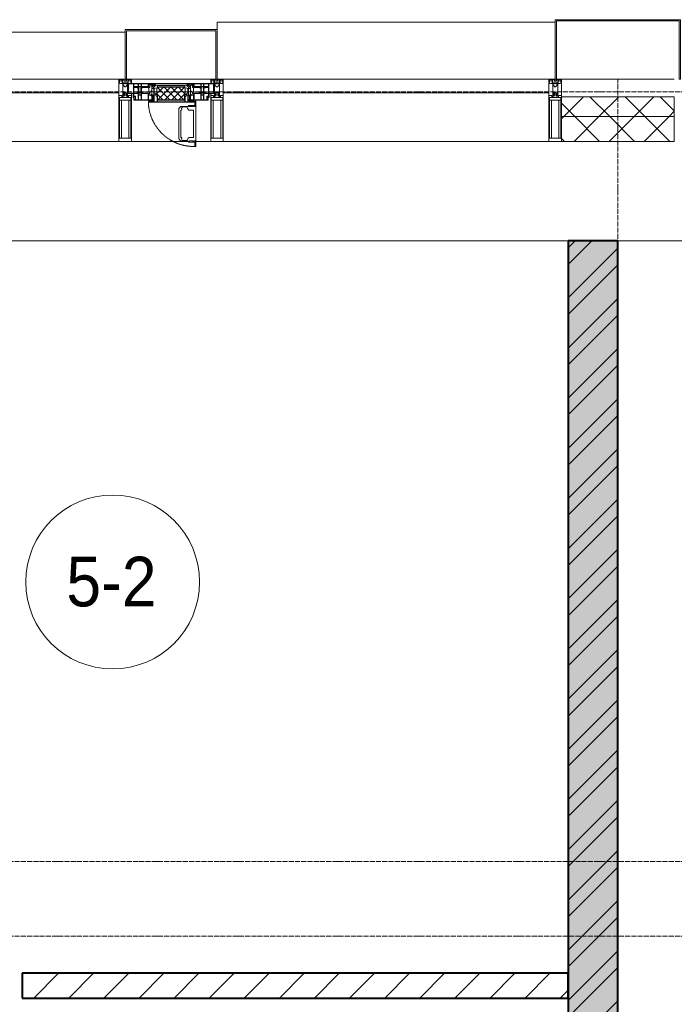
# Model space of a CAD drawing. Header units: millimetres. Extents: x 5617 to 106049, y 7718 to 209339.
# Tile 22 of 63: x 34909 to 37546, y 29425 to 33390. Entities that reach past the tile are written whole.
import ezdxf

# ---------------------------------------------------------------- set-up
doc = ezdxf.new("R2010")
doc.units = ezdxf.units.MM
for name, pattern in [('-D1-02х01', [3, 2, -1]), ('ADSK_Линия сетки', [25, 20, -2.5, 0, -2.5]), ('Линия сетки', [25, 20, -2.5, 0, -2.5])]:
    doc.linetypes.add(name, pattern=pattern)
for name, color, linetype, lineweight in [('Импосты витража', 7, 'Continuous', 18), ('Колонны', 7, 'Continuous', 18), ('Марки помещений', 7, 'Continuous', 20), ('Окна', 7, 'Continuous', 18), ('Оси', 7, 'Continuous', 9), ('Панели витража', 7, 'Continuous', 18), ('Перекрытия', 7, 'Continuous', 18), ('Стены разрез', 7, 'Continuous', 40), ('Стены штриховка', 7, 'Continuous', 40), ('Элементы узлов', 7, 'Continuous', 18)]:
    doc.layers.add(name, color=color, linetype=linetype, lineweight=lineweight)
doc.styles.add('Arial_3', font='arial.ttf', dxfattribs={"width": 0.9, "height": 200})
pattern_1 = [(45, (0, 0), (-70.71068, 70.71068), []), (135, (0, 0), (-70.71068, -70.71068), [])]

# ---------------------------------------------------------------- blocks, each defined once
blk = doc.blocks.new('135_SLK_K4_AR_rvt-1-МКСС_К4_L18_61_500_')
at = {"layer": 'Стены разрез', "lineweight": 9, "true_color": 0xaaaaaa}
h = blk.add_hatch(dxfattribs=at)
h.set_pattern_fill('FP_1', color=253, style=0, pattern_type=2)
h.set_pattern_definition([(50, (0, 0), (218.62117, -19.1268), [22.86, -251.46]), (355, (0, 0), (-42.29187, 229.2684), [18.288, -201.168]), (100.451, (18.22, -1.6), (176.33107, 210.13963), [19.428, -213.708]), (46.184, (0, 60.96), (325.29495, -50.45164), [34.29, -377.19]), (96.636, (27.1, 56.76), (284.883, 296.91266), [29.142, -320.562]), (351.184, (0, 60.96), (284.8858, 296.9107), [27.432, -301.752]), (21, (30.48, 45.72), (181.93753, -122.71832), [22.86, -251.46]), (326, (30.48, 45.72), (74.16223, 221.0262), [18.288, -201.168]), (71.451, (45.64, 35.5), (256.10035, 98.30526), [19.428, -213.708]), (37.5, (0, 0), (3.70639, 101.465895), [3.353, -195.377, 3.353, -200.863, -201.93]), (37.5, (0, 0), (3.70639, 101.465895), [-402.946, 3.353, -198.577]), (7.5, (0, 0), (80.18358, 120.21653), [3.353, -113.081, 3.353, -190.805, -76.962]), (7.5, (0, 0), (80.18358, 120.21653), [-310.591, 3.353, -73.609]), (327.5, (-67.97, 0), (162.708646, -6.87497), [3.353, -72.847, 3.353, -234.391, -315.468]), (327.5, (-67.97, 0), (162.708646, -6.87497), [-313.944, 3.353, -312.115]), (317.5, (-98.45, 0), (177.75468, 30.51183), [3.353, -95.707, 3.353, -154.534, -224.028]), (317.5, (-98.45, 0), (177.75468, 30.51183), [-256.946, 3.353, -220.675])])
h.paths.add_polyline_path([(111350, 25800), (111550, 25800), (111550, 32500), (111350, 32500), (111350, 26543.4)])
h = blk.add_hatch(dxfattribs=at)
h.set_pattern_fill('FP_2', color=253, style=0, pattern_type=2)
h.set_pattern_definition([(45, (0, 0), (-101.02788, 101.02788), []), (45, (67.35, 0), (-101.02788, 101.02788), [])])
h.paths.add_polyline_path([(111350, 25800), (111550, 25800), (111550, 32500), (111350, 32500), (111350, 26543.4)])
h = blk.add_hatch(dxfattribs=at)
h.set_pattern_fill('FP_3', color=253, style=0, pattern_type=2)
h.set_pattern_definition([(45, (0, 0), (-70.71068, 70.71068), [])])
h.paths.add_polyline_path([(103723.6, 29450), (106850, 29450), (106850, 29550), (103549.8, 29550), (103549.8, 29450)])
h.paths.add_polyline_path([(108250, 29450), (108250, 29550), (107750, 29550), (107750, 29450)])
h.paths.add_polyline_path([(109150, 29450), (111350, 29450), (111350, 29550), (109150, 29550)])
at = {"layer": 'Перекрытия', "color": 253, "true_color": 0xaaaaaa}
for p, q in [((111350, 32500), (107850, 32500)), ((116960, 32500), (111550, 32500))]:
    blk.add_line(p, q, dxfattribs=at)
at = {"layer": 'Стены разрез', "color": 253, "true_color": 0xaaaaaa}
for p, q in [((111550, 32500), (111350, 32500)), ((111350, 32500), (111350, 25800)), ((111550, 26370), (111550, 32500)), ((111350, 29550), (109150, 29550)), ((109150, 29550), (109150, 29450)), ((111350, 29450), (111350, 29550)), ((109150, 29450), (111350, 29450))]:
    blk.add_line(p, q, dxfattribs=at)
blk = doc.blocks.new('Rectangular Mullion - 50Wx250H-2623690-МКСС_К4_L18_61_500_')
at = {"layer": 'Элементы узлов', "color": 253, "lineweight": 5, "true_color": 0xaaaaaa}
for p, q in [((-25, 65.2), (-25, 250)), ((-25, 250), (0, 250)), ((25, 250), (0, 250)), ((25, 65.2), (25, 250)), ((-23, 237.3), (0, 237.3)), ((-23, 237.3), (-23, 73.6)), ((-14.9, 84), (-14.9, 237.3)), ((23, 237.3), (0, 237.3)), ((14.9, 84), (14.9, 237.3)), ((23, 237.3), (23, 73.6)), ((0, 84), (-23, 84)), ((0, 84), (23, 84)), ((-14, 65.2), (-25, 65.2)), ((-0.5, 73.6), (-23, 73.6)), ((-14, 71.3), (-14, 65.2)), ((-10, 71.3), (-14, 71.3)), ((-10, 53), (-10, 71.3)), ((-8.7, 53), (-10, 53)), ((-10, 53), (-10, 17)), ((-8.7, 53), (-7, 54.7)), ((-7, 65.2), (-5.9, 67.3)), ((-7, 65.2), (-7, 54.7)), ((-4.1, 67.3), (-5.9, 67.3)), ((-4.1, 67.3), (-2.9, 65.1)), ((-2.9, 65.1), (-2.9, 54.6)), ((-1.3, 53), (-2.9, 54.6)), ((0, 53), (-1.3, 53)), ((0, 53), (1.3, 53)), ((0.5, 73.6), (23, 73.6)), ((1.3, 53), (2.9, 54.6)), ((4.1, 67.3), (2.9, 65.1)), ((2.9, 65.1), (2.9, 54.6)), ((4.1, 67.3), (5.9, 67.3)), ((7, 65.2), (5.9, 67.3)), ((7, 65.2), (7, 54.7)), ((8.7, 53), (7, 54.7)), ((8.7, 53), (10, 53)), ((10, 71.3), (14, 71.3)), ((10, 53), (10, 71.3)), ((10, 53), (10, 17)), ((14, 71.3), (14, 65.2)), ((14, 65.2), (25, 65.2)), ((-23.8, 14.6), (-25, 14.2)), ((-25, 0), (-25, 14.2)), ((-22.3, 17), (-23.8, 17)), ((-23.8, 17), (-23.8, 14.6)), ((-22.5, 10.6), (-23.8, 14.6)), ((-22.5, 10.6), (-23.7, 9.9)), ((-23.7, 1.3), (-23.7, 9.9)), ((-23.7, 1.3), (-11.8, 1.3)), ((-23.2, 10.2), (-22.5, 8)), ((-22.5, 8), (-22.5, 4.5)), ((-21.3, 4.5), (-22.5, 4.5)), ((-22.3, 17), (-22.3, 16)), ((-22.3, 16), (-21.3, 16)), ((-19, 17.6), (-21.3, 16)), ((-21.3, 4.5), (-21.3, 6.5)), ((-21.3, 6.5), (-14.2, 6.5)), ((-18.4, 16.6), (-19, 17.6)), ((-7.4, 16.6), (-18.4, 16.6)), ((-14.2, 6.5), (-14.2, 4.5)), ((-13.2, 4.5), (-14.2, 4.5)), ((-13.2, 4.5), (-12.2, 7.2)), ((-12.7, 7.6), (-11.3, 11.4)), ((-12.7, 7.6), (-11.8, 6.9)), ((-12.2, 9), (-12.2, 14.8)), ((-12.2, 14.8), (0, 14.8)), ((-11.8, 1.3), (-11.8, 6.9)), ((-10.5, 11.2), (-11.3, 11.4)), ((-10.5, 1.5), (-10.5, 11.2)), ((-4.8, 1.5), (-10.5, 1.5)), ((-10, 17), (-7.5, 17)), ((-8.5, 23), (-1.5, 30)), ((-8.5, 18.5), (-8.5, 23)), ((-7.5, 18.5), (-8.5, 18.5)), ((-7.5, 17), (-7.5, 18.5)), ((-7.4, 18), (-7.4, 16.6)), ((-2.6, 18), (-7.4, 18)), ((0, 8), (-4.8, 8)), ((-4.8, 1.5), (-4.8, 8)), ((-2.6, 18), (-2.6, 16.8)), ((-2.6, 16.8), (0, 16.8)), ((-1.5, 30), (0, 30)), ((1.5, 30), (0, 30)), ((2.6, 16.8), (0, 16.8)), ((0, 14.8), (0, 16.8)), ((0, 14.8), (0, 16.8)), ((12.2, 14.8), (0, 14.8)), ((0, 0), (0, 8)), ((0, 8), (4.8, 8)), ((0, 0), (0, 8)), ((8.5, 23), (1.5, 30)), ((2.6, 18), (2.6, 16.8)), ((2.6, 18), (7.4, 18)), ((4.8, 1.5), (4.8, 8)), ((4.8, 1.5), (10.5, 1.5)), ((7.4, 18), (7.4, 16.6)), ((7.4, 16.6), (18.4, 16.6)), ((7.5, 18.5), (8.5, 18.5)), ((7.5, 17), (7.5, 18.5)), ((10, 17), (7.5, 17)), ((8.5, 18.5), (8.5, 23)), ((10.5, 11.2), (11.3, 11.4)), ((10.5, 1.5), (10.5, 11.2)), ((12.7, 7.6), (11.3, 11.4)), ((12.7, 7.6), (11.8, 6.9)), ((11.8, 1.3), (11.8, 6.9)), ((23.7, 1.3), (11.8, 1.3)), ((12.2, 9), (12.2, 14.8)), ((13.2, 4.5), (12.2, 7.2)), ((13.2, 4.5), (14.2, 4.5)), ((21.3, 6.5), (14.2, 6.5)), ((14.2, 6.5), (14.2, 4.5)), ((18.4, 16.6), (19, 17.6)), ((19, 17.6), (21.3, 16)), ((22.3, 16), (21.3, 16)), ((21.3, 4.5), (21.3, 6.5)), ((21.3, 4.5), (22.5, 4.5)), ((22.3, 17), (22.3, 16)), ((22.3, 17), (23.8, 17)), ((22.5, 10.6), (23.8, 14.6)), ((22.5, 10.6), (23.7, 9.9)), ((23.2, 10.2), (22.5, 8)), ((22.5, 8), (22.5, 4.5)), ((23.7, 1.3), (23.7, 9.9)), ((23.8, 17), (23.8, 14.6)), ((23.8, 14.6), (25, 14.2)), ((25, 0), (25, 14.2)), ((-25, 0), (0, 0)), ((25, 0), (0, 0))]:
    blk.add_line(p, q, dxfattribs=at)
for centre, start, end in [((-0.5, 73.1), 360, 90), ((0.5, 73.1), 90, 180)]:
    blk.add_arc(centre, 0.5, start, end, dxfattribs=at)
blk = doc.blocks.new('Rectangular Mullion - R_StandardFrame_50Wx250H-V60-МКСС_К4_L18_61_500_')
at = {"layer": 'Импосты витража', "color": 253, "lineweight": 5, "true_color": 0xaaaaaa}
for p, q in [((-25, 0), (-25, 250)), ((-25, 250), (25, 250)), ((25, 250), (25, 0)), ((0, 0), (-25, 0)), ((25, 0), (5, 0))]:
    blk.add_line(p, q, dxfattribs=at)
blk = doc.blocks.new('System Panel - A_PAN_Glass-7513417-МКСС_К4_L18_61_500_')
at = {"layer": 'Панели витража', "color": 253, "lineweight": 5, "true_color": 0xaaaaaa}
for p, q in [((656.25, 0), (-656.25, 0)), ((-656.25, 0), (-656.25, -55)), ((656.25, -55), (656.25, 0)), ((-656.25, -55), (656.25, -55))]:
    blk.add_line(p, q, dxfattribs=at)
blk = doc.blocks.new('A_PAN_Створка - 383мм-7512614-МКСС_К4_L18_61_500_')
at = {"layer": 'Панели витража', "lineweight": 5}
h = blk.add_hatch(dxfattribs=at)
h.set_pattern_fill('FP_9', color=256, style=0, pattern_type=2)
h.set_pattern_definition([(45, (-109750, -33150), (-14.1421356, 14.1421356), []), (135, (-109750, -33150), (-14.1421356, -14.1421356), [])])
h.paths.add_polyline_path([(53.6, -82.7), (54.6, -81.8), (54.6, -63.4), (57.2, -60.8), (57.2, -36.4), (54.9, -34.1), (54.5, -31.8), (-54.5, -31.8), (-54.9, -34.1), (-57.2, -36.4), (-57.2, -60.8), (-54.6, -63.4), (-53.6, -82.7), (-26.8, -82.7)])
at = {"layer": 'Окна', "lineweight": 5}
for p, q in [((-67.9, -17), (-171, -17)), ((-171, -17), (-171, -57)), ((-78, -84), (-78, -23.5)), ((-78, -23.5), (-67.9, -23.5)), ((-61.4, -23.5), (-70, -32.1)), ((-70, -32.1), (-70, -62.5)), ((67.9, -17), (-67.9, -17)), ((-61.4, -23.5), (-67.9, -17)), ((-67.9, -17), (-67.9, -23.5)), ((-67.9, -17), (67.9, -17)), ((-67.9, -23.5), (-64.6, -26.8)), ((-64.6, -26.8), (-61.4, -23.5)), ((61.4, -23.5), (-61.4, -23.5)), ((67.9, -17), (61.4, -23.5)), ((70, -32.1), (61.4, -23.5)), ((61.4, -23.5), (64.6, -26.8)), ((64.6, -26.8), (67.9, -23.5)), ((67.9, -23.5), (67.9, -17)), ((171, -17), (67.9, -17)), ((67.9, -23.5), (78, -23.5)), ((70, -62.5), (70, -32.1)), ((78, -23.5), (78, -84)), ((171, -57), (171, -17)), ((-171, -57), (-156, -57)), ((-153, -60), (-153, -73.5)), ((-153, -73.5), (-150, -73.5)), ((-150, -73.5), (-150, -84)), ((-70, -62.5), (-73.9, -62.5)), ((-73.9, -62.5), (-73.9, -87.5)), ((73.9, -62.5), (70, -62.5)), ((73.9, -87.5), (73.9, -62.5)), ((150, -84), (150, -73.5)), ((150, -73.5), (153, -73.5)), ((153, -73.5), (153, -60)), ((156, -57), (171, -57)), ((-150, -84), (-78, -84)), ((-73.9, -87.5), (-91.5, -87.5)), ((-91.5, -87.5), (-91.5, -92)), ((-91.5, -92), (91.5, -92)), ((-78, -84), (-73.9, -84)), ((39.7, -109), (31.1, -117.6)), ((31.1, -117.6), (31.1, -240.4)), ((70.1, -109), (39.7, -109)), ((45, -113.3), (42.3, -118.2)), ((42.3, -118.2), (43.5, -121.7)), ((45.9, -111.2), (45, -113.3)), ((63.3, -111.2), (45.9, -111.2)), ((64.1, -113), (63.3, -111.2)), ((64.1, -113), (66.7, -117)), ((66.7, -117), (68.6, -118.3)), ((68.6, -118.3), (68.6, -121.6)), ((70.1, -105.1), (70.1, -109)), ((95.1, -105.1), (70.1, -105.1)), ((73.9, -84), (78, -84)), ((91.5, -87.5), (73.9, -87.5)), ((74.1, -109.6), (74.1, -105.1)), ((89.1, -109.6), (74.1, -109.6)), ((78, -84), (150, -84)), ((89.1, -105.1), (89.1, -109.6)), ((91.5, -92), (91.5, -87.5)), ((93.1, -109.6), (93.1, -105.1)), ((97.9, -109.6), (93.1, -109.6)), ((95.1, -87.5), (95.1, -105.1)), ((99.6, -87.5), (95.1, -87.5)), ((97.9, -95.6), (95.1, -95.6)), ((97.9, -95.6), (97.9, -109.6)), ((99.6, -270.5), (99.6, -87.5)), ((41.4, -123.8), (39.1, -124.2)), ((39.1, -179), (39.1, -124.2)), ((41.4, -123.8), (43.5, -121.7)), ((68.6, -121.6), (71.1, -124.1)), ((71.1, -124.1), (89.5, -124.1)), ((89.5, -124.1), (90.6, -125.2)), ((90.6, -125.2), (90.6, -232.8)), ((39.1, -179), (39.1, -233.8)), ((41.4, -234.2), (39.1, -233.8)), ((41.4, -234.2), (43.5, -236.3)), ((42.3, -239.8), (43.5, -236.3)), ((68.6, -236.4), (71.1, -233.9)), ((68.6, -239.7), (68.6, -236.4)), ((71.1, -233.9), (89.5, -233.9)), ((89.5, -233.9), (90.6, -232.8)), ((39.7, -249), (31.1, -240.4)), ((70.1, -249), (39.7, -249)), ((45, -244.7), (42.3, -239.8)), ((45.9, -246.8), (45, -244.7)), ((63.3, -246.8), (45.9, -246.8)), ((64.1, -245), (63.3, -246.8)), ((64.1, -245), (66.7, -241)), ((66.7, -241), (68.6, -239.7)), ((70.1, -252.9), (70.1, -249)), ((95.1, -252.9), (70.1, -252.9)), ((74.1, -248.4), (74.1, -252.9)), ((89.1, -248.4), (74.1, -248.4)), ((89.1, -252.9), (89.1, -248.4)), ((93.1, -248.4), (93.1, -252.9)), ((97.9, -248.4), (93.1, -248.4)), ((95.1, -270.5), (95.1, -252.9)), ((97.9, -262.4), (95.1, -262.4)), ((99.6, -270.5), (95.1, -270.5)), ((97.9, -262.4), (97.9, -248.4))]:
    blk.add_line(p, q, dxfattribs=at)
at = {"layer": 'Окна', "color": 253, "lineweight": 5, "true_color": 0xaaaaaa}
for p, q in [((-171, -18.5), (-153.5, -18.5)), ((-153.5, -18.5), (-152, -20)), ((-152, -20), (-152, -73.5)), ((-150.5, -17), (-150.5, -29.4)), ((-132.4, -18.6), (-150.5, -18.6)), ((-150.5, -29.4), (-132.4, -29.4)), ((-150.5, -33.6), (-150.5, -68)), ((-136.3, -33.6), (-150.5, -33.6)), ((-137.2, -31), (-135.8, -35)), ((-132.5, -31), (-137.2, -31)), ((-132.1, -36.8), (-135.8, -35)), ((-132.5, -31.9), (-133.4, -33.7)), ((-133.4, -33.7), (-130.1, -35.3)), ((-132.5, -31.9), (-132.5, -31)), ((-132.4, -29.4), (-132.4, -18.6)), ((-132.1, -49), (-132.1, -36.8)), ((-131, -18.2), (-131, -29.5)), ((-120.8, -18.2), (-131, -18.2)), ((-131, -29.5), (-120.8, -29.5)), ((-131, -30.9), (-131, -33)), ((-120.8, -30.9), (-131, -30.9)), ((-129.4, -34.6), (-131, -33)), ((-130.1, -35.3), (-129.4, -34.6)), ((-130.1, -35.3), (-130.1, -50.4)), ((-122.4, -34.6), (-120.8, -33)), ((-121.7, -35.3), (-122.4, -34.6)), ((-118.4, -33.7), (-121.7, -35.3)), ((-121.7, -35.3), (-121.7, -50.4)), ((-120.8, -18.2), (-120.8, -29.5)), ((-120.8, -30.9), (-120.8, -33)), ((-119.7, -36.8), (-115.9, -35)), ((-119.7, -49), (-119.7, -36.8)), ((-119.3, -18.6), (-92.5, -18.6)), ((-119.3, -29.4), (-119.3, -18.6)), ((-92.5, -29.4), (-119.3, -29.4)), ((-119.3, -31), (-114.6, -31)), ((-119.3, -31.9), (-119.3, -31)), ((-119.3, -31.9), (-118.4, -33.7)), ((-114.6, -31), (-115.9, -35)), ((-94.1, -33.5), (-115.4, -33.5)), ((-89.9, -35.1), (-94.1, -33.5)), ((-92.5, -18.6), (-92.5, -29.4)), ((-90.8, -18.5), (-90.8, -29.4)), ((-87.3, -18.5), (-90.8, -18.5)), ((-90.8, -29.4), (-85.9, -29.4)), ((-89.9, -32.5), (-89.9, -35.1)), ((-85.9, -32.5), (-89.9, -32.5)), ((-89.9, -35.1), (-89.9, -50.9)), ((-87.3, -20.4), (-87.3, -18.5)), ((-87.3, -20.4), (-87.3, -21.9)), ((-84.8, -20.4), (-87.3, -20.4)), ((-87.3, -21.9), (-85.9, -21.9)), ((-85.9, -18.2), (-85.9, -20.4)), ((-75.9, -18.2), (-85.9, -18.2)), ((-85.9, -21.9), (-85.9, -29.4)), ((-85.9, -29.4), (-85.9, -32.5)), ((-83.4, -20.4), (-84.8, -20.4)), ((-70, -33.8), (-83.4, -20.4)), ((-78, -36.8), (-70, -36.8)), ((-78, -45.6), (-78, -36.8)), ((-75.9, -21.5), (-75.9, -18.2)), ((-75.9, -21.5), (-75.9, -23.5)), ((-74.9, -21.5), (-75.9, -21.5)), ((-75.9, -23.5), (-73, -23.5)), ((-74.9, -17.9), (-74.9, -21.5)), ((-68.9, -17.9), (-74.9, -17.9)), ((-67.2, -29.3), (-73, -23.5)), ((-70, -36.8), (-70, -33.8)), ((-68.9, -21.5), (-68.9, -17.9)), ((-67.9, -21.5), (-68.9, -21.5)), ((-67.9, -21.5), (-67.9, -23.5)), ((-67.9, -23.5), (-64.6, -26.8)), ((-64.6, -26.8), (-67.2, -29.3)), ((67.9, -23.5), (64.6, -26.8)), ((64.6, -26.8), (67.2, -29.3)), ((67.2, -29.3), (73, -23.5)), ((67.9, -21.5), (67.9, -23.5)), ((67.9, -21.5), (68.9, -21.5)), ((68.9, -17.9), (74.9, -17.9)), ((68.9, -21.5), (68.9, -17.9)), ((70, -33.8), (83.4, -20.4)), ((70, -36.8), (70, -33.8)), ((78, -36.8), (70, -36.8)), ((75.9, -23.5), (73, -23.5)), ((74.9, -17.9), (74.9, -21.5)), ((74.9, -21.5), (75.9, -21.5)), ((75.9, -18.2), (85.9, -18.2)), ((75.9, -21.5), (75.9, -18.2)), ((75.9, -21.5), (75.9, -23.5)), ((78, -45.6), (78, -36.8)), ((83.4, -20.4), (84.8, -20.4)), ((84.8, -20.4), (87.3, -20.4)), ((85.9, -18.2), (85.9, -20.4)), ((85.9, -21.9), (85.9, -29.4)), ((87.3, -21.9), (85.9, -21.9)), ((85.9, -29.4), (85.9, -32.5)), ((90.8, -29.4), (85.9, -29.4)), ((85.9, -32.5), (89.9, -32.5)), ((87.3, -18.5), (90.8, -18.5)), ((87.3, -20.4), (87.3, -18.5)), ((87.3, -20.4), (87.3, -21.9)), ((89.9, -32.5), (89.9, -35.1)), ((89.9, -35.1), (94.1, -33.5)), ((89.9, -35.1), (89.9, -50.9)), ((90.8, -18.5), (90.8, -29.4)), ((92.5, -18.6), (92.5, -29.4)), ((119.3, -18.6), (92.5, -18.6)), ((92.5, -29.4), (119.3, -29.4)), ((94.1, -33.5), (115.4, -33.5)), ((114.6, -31), (115.9, -35)), ((119.3, -31), (114.6, -31)), ((119.7, -36.8), (115.9, -35)), ((119.3, -31.9), (118.4, -33.7)), ((118.4, -33.7), (121.7, -35.3)), ((119.3, -29.4), (119.3, -18.6)), ((119.3, -31.9), (119.3, -31)), ((119.7, -49), (119.7, -36.8)), ((120.8, -18.2), (120.8, -29.5)), ((120.8, -18.2), (131, -18.2)), ((131, -29.5), (120.8, -29.5)), ((120.8, -30.9), (120.8, -33)), ((120.8, -30.9), (131, -30.9)), ((122.4, -34.6), (120.8, -33)), ((121.7, -35.3), (122.4, -34.6)), ((121.7, -35.3), (121.7, -50.4)), ((129.4, -34.6), (131, -33)), ((130.1, -35.3), (129.4, -34.6)), ((133.4, -33.7), (130.1, -35.3)), ((130.1, -35.3), (130.1, -50.4)), ((131, -18.2), (131, -29.5)), ((131, -30.9), (131, -33)), ((132.1, -36.8), (135.8, -35)), ((132.1, -49), (132.1, -36.8)), ((132.4, -18.6), (150.5, -18.6)), ((132.4, -29.4), (132.4, -18.6)), ((150.5, -29.4), (132.4, -29.4)), ((132.5, -31), (137.2, -31)), ((132.5, -31.9), (132.5, -31)), ((132.5, -31.9), (133.4, -33.7)), ((137.2, -31), (135.8, -35)), ((136.3, -33.6), (150.5, -33.6)), ((150.5, -17), (150.5, -29.4)), ((150.5, -33.6), (150.5, -68)), ((153.5, -18.5), (152, -20)), ((152, -20), (152, -73.5)), ((171, -18.5), (153.5, -18.5)), ((-171, -55.5), (-152, -55.5)), ((-136.4, -52.4), (-150.5, -52.4)), ((-150.5, -56.6), (-132.4, -56.6)), ((-150.5, -68), (-143.5, -68)), ((-150.5, -69.5), (-150.5, -73.5)), ((-145, -69.5), (-150.5, -69.5)), ((-145, -69.5), (-145, -79.5)), ((-143.5, -68), (-143.5, -81)), ((-137.2, -54.8), (-135.8, -50.8)), ((-132.5, -54.8), (-137.2, -54.8)), ((-132.1, -49), (-135.8, -50.8)), ((-133.4, -52), (-130.1, -50.4)), ((-132.5, -53.8), (-133.4, -52)), ((-132.5, -53.8), (-132.5, -54.8)), ((-132.4, -56.6), (-132.4, -82.5)), ((-129.4, -51.1), (-131, -52.7)), ((-131, -55.1), (-131, -52.7)), ((-120.8, -55.1), (-131, -55.1)), ((-131, -56.5), (-131, -62.6)), ((-131, -56.5), (-120.8, -56.5)), ((-120.8, -62.6), (-131, -62.6)), ((-131, -64.6), (-120.8, -64.6)), ((-131, -82.5), (-131, -64.6)), ((-130.1, -50.4), (-129.4, -51.1)), ((-121.7, -50.4), (-122.4, -51.1)), ((-122.4, -51.1), (-120.8, -52.7)), ((-118.4, -52), (-121.7, -50.4)), ((-120.8, -55.1), (-120.8, -52.7)), ((-120.8, -56.5), (-120.8, -62.6)), ((-120.8, -82.5), (-120.8, -64.6)), ((-119.7, -49), (-115.9, -50.8)), ((-119.3, -53.8), (-118.4, -52)), ((-119.3, -53.8), (-119.3, -54.8)), ((-119.3, -54.8), (-114.6, -54.8)), ((-119.3, -56.6), (-119.3, -82.5)), ((-92.5, -56.6), (-119.3, -56.6)), ((-114.6, -54.8), (-115.9, -50.8)), ((-94.1, -52.5), (-115.3, -52.5)), ((-89.9, -50.9), (-94.1, -52.5)), ((-92.5, -56.6), (-92.5, -82.5)), ((-90.8, -56.6), (-85.9, -56.6)), ((-90.8, -62.7), (-90.8, -56.6)), ((-80.4, -62.7), (-90.8, -62.7)), ((-90.8, -64.6), (-90.8, -82.5)), ((-80.1, -64.6), (-90.8, -64.6)), ((-89.9, -52.2), (-89.9, -50.9)), ((-89.9, -52.2), (-88.6, -53.5)), ((-85.9, -53.5), (-88.6, -53.5)), ((-85.9, -53.5), (-78, -45.6)), ((-85.9, -56.6), (-85.9, -53.5)), ((-80.4, -61.1), (-80.4, -62.7)), ((-78, -61.1), (-80.4, -61.1)), ((-80.1, -66.1), (-80.1, -64.6)), ((-78, -66.1), (-80.1, -66.1)), ((-78, -66.1), (-78, -61.1)), ((85.9, -53.5), (78, -45.6)), ((78, -61.1), (80.4, -61.1)), ((78, -66.1), (78, -61.1)), ((78, -66.1), (80.1, -66.1)), ((80.1, -64.6), (90.8, -64.6)), ((80.1, -66.1), (80.1, -64.6)), ((80.4, -61.1), (80.4, -62.7)), ((80.4, -62.7), (90.8, -62.7)), ((85.9, -53.5), (88.6, -53.5)), ((85.9, -56.6), (85.9, -53.5)), ((90.8, -56.6), (85.9, -56.6)), ((89.9, -52.2), (88.6, -53.5)), ((89.9, -50.9), (94.1, -52.5)), ((89.9, -52.2), (89.9, -50.9)), ((90.8, -62.7), (90.8, -56.6)), ((90.8, -64.6), (90.8, -82.5)), ((92.5, -56.6), (119.3, -56.6)), ((92.5, -56.6), (92.5, -82.5)), ((94.1, -52.5), (115.3, -52.5)), ((114.6, -54.8), (115.9, -50.8)), ((119.3, -54.8), (114.6, -54.8)), ((119.7, -49), (115.9, -50.8)), ((118.4, -52), (121.7, -50.4)), ((119.3, -53.8), (118.4, -52)), ((119.3, -53.8), (119.3, -54.8)), ((119.3, -56.6), (119.3, -82.5)), ((122.4, -51.1), (120.8, -52.7)), ((120.8, -55.1), (120.8, -52.7)), ((120.8, -55.1), (131, -55.1)), ((120.8, -56.5), (120.8, -62.6)), ((131, -56.5), (120.8, -56.5)), ((120.8, -62.6), (131, -62.6)), ((120.8, -82.5), (120.8, -64.6)), ((131, -64.6), (120.8, -64.6)), ((121.7, -50.4), (122.4, -51.1)), ((130.1, -50.4), (129.4, -51.1)), ((129.4, -51.1), (131, -52.7)), ((133.4, -52), (130.1, -50.4)), ((131, -55.1), (131, -52.7)), ((131, -56.5), (131, -62.6)), ((131, -82.5), (131, -64.6)), ((132.1, -49), (135.8, -50.8)), ((150.5, -56.6), (132.4, -56.6)), ((132.4, -56.6), (132.4, -82.5)), ((132.5, -53.8), (133.4, -52)), ((132.5, -53.8), (132.5, -54.8)), ((132.5, -54.8), (137.2, -54.8)), ((137.2, -54.8), (135.8, -50.8)), ((136.4, -52.4), (150.5, -52.4)), ((143.5, -68), (143.5, -81)), ((150.5, -68), (143.5, -68)), ((145, -69.5), (150.5, -69.5)), ((145, -69.5), (145, -79.5)), ((150.5, -69.5), (150.5, -73.5)), ((171, -55.5), (152, -55.5)), ((-148.5, -81), (-148.5, -82.5)), ((-143.5, -81), (-148.5, -81)), ((-148.5, -82.5), (-132.4, -82.5)), ((-131, -82.5), (-120.8, -82.5)), ((-119.3, -82.5), (-92.5, -82.5)), ((-90.8, -82.5), (-79.5, -82.5)), ((-78, -84), (-85, -84)), ((-85, -84), (-85, -87.5)), ((-85, -87.5), (-78, -87.5)), ((-79.5, -80.6), (-78, -80.6)), ((-79.5, -82.5), (-79.5, -80.6)), ((-78, -87.5), (-78, -84)), ((79.5, -80.6), (78, -80.6)), ((78, -87.5), (78, -84)), ((78, -84), (85, -84)), ((85, -87.5), (78, -87.5)), ((79.5, -82.5), (79.5, -80.6)), ((90.8, -82.5), (79.5, -82.5)), ((85, -84), (85, -87.5)), ((119.3, -82.5), (92.5, -82.5)), ((131, -82.5), (120.8, -82.5)), ((148.5, -82.5), (132.4, -82.5)), ((143.5, -81), (148.5, -81)), ((148.5, -81), (148.5, -82.5))]:
    blk.add_line(p, q, dxfattribs=at)
at = {"layer": 'Окна', "lineweight": 5}
for centre, start, end in [((-156, -60), 0, 90), ((156, -60), 90, 180)]:
    blk.add_arc(centre, 3, start, end, dxfattribs=at)
at = {"layer": 'Окна', "linetype": '-D1-02х01', "lineweight": 5}
blk.add_arc((91.4, -87.5), 183, 181.4091, 271.1445, dxfattribs=at)
at = {"layer": 'Элементы узлов', "color": 253, "lineweight": 5, "true_color": 0xaaaaaa}
for p, q in [((-70, -32.1), (-61.4, -23.5)), ((-70, -62.5), (-70, -32.1)), ((-67.8, -38.3), (-65.7, -37.4)), ((-67.8, -55.7), (-67.8, -38.3)), ((-65.7, -37.4), (-60.8, -34.7)), ((61.4, -23.5), (-61.4, -23.5)), ((-60.8, -34.7), (-57.3, -35.9)), ((-55.2, -33.8), (-57.3, -35.9)), ((-54.9, -34.1), (-57.2, -36.4)), ((-57.2, -36.4), (-57.2, -60.8)), ((-55.2, -33.8), (-54.8, -31.5)), ((-54.9, -25.8), (-53.9, -24.8)), ((-54.9, -29.5), (-54.9, -25.8)), ((-53.9, -30.5), (-54.9, -29.5)), ((-54.5, -31.8), (-54.9, -34.1)), ((0, -31.5), (-54.8, -31.5)), ((54.5, -31.8), (-54.5, -31.8)), ((-53.9, -24.8), (53.9, -24.8)), ((53.9, -30.5), (-53.9, -30.5)), ((0, -31.5), (54.8, -31.5)), ((54.9, -25.8), (53.9, -24.8)), ((53.9, -30.5), (54.9, -29.5)), ((54.9, -34.1), (54.5, -31.8)), ((55.2, -33.8), (54.8, -31.5)), ((54.9, -29.5), (54.9, -25.8)), ((57.2, -36.4), (54.9, -34.1)), ((55.2, -33.8), (57.3, -35.9)), ((57.2, -60.8), (57.2, -36.4)), ((60.8, -34.7), (57.3, -35.9)), ((65.7, -37.4), (60.8, -34.7)), ((70, -32.1), (61.4, -23.5)), ((67.8, -38.3), (65.7, -37.4)), ((67.8, -55.7), (67.8, -38.3)), ((70, -62.5), (70, -32.1)), ((-73.9, -62.5), (-70, -62.5)), ((-73.9, -87.5), (-73.9, -62.5)), ((-69.4, -66.5), (-73.9, -66.5)), ((-69.4, -81.5), (-69.4, -66.5)), ((-61.7, -62.5), (-67.9, -62.5)), ((-67.9, -62.5), (-67.9, -89.3)), ((-66, -56.5), (-67.8, -55.7)), ((-66, -56.5), (-62, -59.1)), ((-62, -59.1), (-60.7, -61)), ((-61.7, -64.9), (-61.7, -62.5)), ((-60.1, -67.7), (-61.7, -64.9)), ((-60.7, -61), (-57.4, -61)), ((-56.4, -67.7), (-60.1, -67.7)), ((-57.4, -61), (-54.9, -63.5)), ((-57.2, -60.8), (-54.6, -63.4)), ((-56.4, -89.4), (-56.4, -67.7)), ((-54.9, -63.5), (-54.9, -81.9)), ((-54.6, -63.4), (-54.6, -81.8)), ((54.6, -63.4), (57.2, -60.8)), ((54.6, -81.8), (54.6, -63.4)), ((57.4, -61), (54.9, -63.5)), ((54.9, -63.5), (54.9, -81.9)), ((56.4, -67.7), (60.1, -67.7)), ((56.4, -89.4), (56.4, -67.7)), ((60.7, -61), (57.4, -61)), ((60.1, -67.7), (61.7, -64.9)), ((62, -59.1), (60.7, -61)), ((61.7, -62.5), (67.9, -62.5)), ((61.7, -64.9), (61.7, -62.5)), ((66, -56.5), (62, -59.1)), ((66, -56.5), (67.8, -55.7)), ((67.9, -62.5), (67.9, -89.3)), ((69.4, -66.5), (73.9, -66.5)), ((69.4, -81.5), (69.4, -66.5)), ((73.9, -62.5), (70, -62.5)), ((73.9, -87.5), (73.9, -62.5)), ((-91.5, -87.5), (-73.9, -87.5)), ((-91.5, -92), (-91.5, -87.5)), ((-91.5, -92), (91.5, -92)), ((-83.4, -90.3), (-83.4, -87.5)), ((-83.4, -90.3), (-69.4, -90.3)), ((-73.9, -81.5), (-69.4, -81.5)), ((-69.4, -85.5), (-73.9, -85.5)), ((-69.4, -90.3), (-69.4, -85.5)), ((-67.9, -89.3), (-66.9, -90.3)), ((-66.9, -90.3), (-57.4, -90.3)), ((-57.4, -90.3), (-56.4, -89.4)), ((-54.9, -81.9), (-53.8, -83)), ((-54.9, -85.6), (-53.9, -84.6)), ((-54.9, -89.3), (-54.9, -85.6)), ((-53.9, -90.3), (-54.9, -89.3)), ((-54.6, -81.8), (-53.6, -82.7)), ((-53.9, -84.6), (53.9, -84.6)), ((53.9, -90.3), (-53.9, -90.3)), ((53.8, -83), (-53.8, -83)), ((-53.6, -82.7), (53.6, -82.7)), ((53.6, -82.7), (54.6, -81.8)), ((54.9, -81.9), (53.8, -83)), ((54.9, -85.6), (53.9, -84.6)), ((53.9, -90.3), (54.9, -89.3)), ((54.9, -89.3), (54.9, -85.6)), ((57.4, -90.3), (56.4, -89.4)), ((66.9, -90.3), (57.4, -90.3)), ((67.9, -89.3), (66.9, -90.3)), ((73.9, -81.5), (69.4, -81.5)), ((69.4, -85.5), (73.9, -85.5)), ((69.4, -90.3), (69.4, -85.5)), ((83.4, -90.3), (69.4, -90.3)), ((91.5, -87.5), (73.9, -87.5)), ((83.4, -90.3), (83.4, -87.5)), ((91.5, -92), (91.5, -87.5))]:
    blk.add_line(p, q, dxfattribs=at)
blk = doc.blocks.new('Rectangular Mullion - R_StandardFrame_50Wx250H-5816490-МКСС_К4_L18_61_500_')
at = {"layer": 'Импосты витража', "color": 253, "lineweight": 5, "true_color": 0xaaaaaa}
blk.add_line((134740, 32900), (133427.5, 32900), dxfattribs=at)
blk = doc.blocks.new('Rectangular Mullion - R_StandardFrame_50Wx250H-5816488-МКСС_К4_L18_61_500_')
at = {"layer": 'Импосты витража', "color": 253, "lineweight": 5, "true_color": 0xaaaaaa}
for p, q in [((109820.1, 32900), (109590, 32900)), ((109910, 32900), (109849.6, 32900))]:
    blk.add_line(p, q, dxfattribs=at)
blk = doc.blocks.new('Rectangular Mullion - R_StandardFrame_50Wx250H-V65-МКСС_К4_L18_61_500_')
at = {"layer": 'Импосты витража', "color": 253, "lineweight": 5, "true_color": 0xaaaaaa}
for p, q in [((-25, 0), (-25, 250)), ((-25, 250), (25, 250)), ((25, 250), (25, 57)), ((0, 0), (-25, 0)), ((25, 0), (5, 0)), ((25, 17), (25, 0))]:
    blk.add_line(p, q, dxfattribs=at)
blk = doc.blocks.new('Rectangular Mullion - R_StandardFrame_50Wx250H-V66-МКСС_К4_L18_61_500_')
at = {"layer": 'Импосты витража', "color": 253, "lineweight": 5, "true_color": 0xaaaaaa}
for p, q in [((-25, 57), (-25, 250)), ((-25, 250), (25, 250)), ((25, 250), (25, 0)), ((-25, 0), (-25, 17)), ((-5, 0), (-25, 0)), ((25, 0), (0, 0))]:
    blk.add_line(p, q, dxfattribs=at)
blk = doc.blocks.new('Rectangular Mullion - R_StandardFrame_50Wx250H-5937779-МКСС_К4_L18_61_500_')
at = {"layer": 'Импосты витража', "color": 253, "lineweight": 5, "true_color": 0xaaaaaa}
blk.add_line((105940, 32900), (104627.5, 32900), dxfattribs=at)
blk = doc.blocks.new('A_SLK_PAN_Type1 - Прямой тип панели-6538314-МКСС_К4_L18_61_500_')
at = {"layer": 'Колонны', "lineweight": 5}
for p, q in [((-247.5, 0), (-252.5, 0)), ((-252.5, 0), (-252.5, -240)), ((-247.5, -235), (-247.5, 0)), ((227.5, 0), (-227.5, 0)), ((247.5, 0), (247.5, -235)), ((252.5, 0), (247.5, 0)), ((252.5, -240), (252.5, 0)), ((247.5, -235), (-247.5, -235)), ((-252.5, -240), (252.5, -240))]:
    blk.add_line(p, q, dxfattribs=at)
blk = doc.blocks.new('A_SLK_PAN_Type1 - Прямой тип панели Ф-1_1-7502735-МКСС_К4_L18_61_500_')
at = {"layer": 'Колонны', "lineweight": 5}
for p, q in [((-180, 0), (-185, 0)), ((-185, 0), (-185, -200)), ((-180, -195), (-180, 0)), ((160, 0), (-160, 0)), ((180, 0), (180, -195)), ((185, 0), (180, 0)), ((185, -200), (185, 0)), ((180, -195), (-180, -195)), ((-185, -200), (185, -200))]:
    blk.add_line(p, q, dxfattribs=at)
blk = doc.blocks.new('A_OGR_PAN_Отлив - A_OGR_PAN_Отлив-6265449-МКСС_К4_L18_61_500_')
at = {"layer": 'Колонны', "color": 253, "lineweight": 5, "true_color": 0xaaaaaa}
for p in [(681.25, 230), (-681.25, 200)]:
    blk.add_line(p, (-681.25, 230), dxfattribs=at)
blk = doc.blocks.new('A_OGR_PAN_Отлив - A_OGR_PAN_Отлив-6265439-МКСС_К4_L18_61_500_')
at = {"layer": 'Колонны', "color": 253, "lineweight": 5, "true_color": 0xaaaaaa}
for p in [(681.25, 190), (-681.25, 160)]:
    blk.add_line(p, (-681.25, 190), dxfattribs=at)
blk = doc.blocks.new('135_SLK_K4_AR_FCD_rvt-1-МКСС_К4_L18_61_500_')
at = {"layer": 'Стены разрез', "lineweight": 5, "true_color": 0xaaaaaa}
h = blk.add_hatch(dxfattribs=at)
h.set_pattern_fill('FP_4', color=253, style=0, pattern_type=2)
h.set_pattern_definition(pattern_1)
h.paths.add_polyline_path([(111322.5, 33000), (111777.5, 33000), (111777.5, 33080), (111322.5, 33080)])
h = blk.add_hatch(dxfattribs=at)
h.set_pattern_fill('FP_4', color=253, style=0, pattern_type=2)
h.set_pattern_definition(pattern_1)
h.paths.add_polyline_path([(111777.5, 32900), (111777.5, 33000), (111322.5, 33000), (111322.5, 32900), (111537, 32900)])
at = {"layer": 'Стены разрез', "color": 253, "lineweight": 9, "true_color": 0xaaaaaa}
for p, q in [((111777.5, 33080), (111322.5, 33080)), ((111322.5, 33080), (111322.5, 32900)), ((111777.5, 32900), (111777.5, 33080)), ((111322.5, 32900), (111777.5, 32900))]:
    blk.add_line(p, q, dxfattribs=at)
at = {"layer": 'Стены штриховка', "color": 253, "lineweight": 9, "true_color": 0xaaaaaa}
blk.add_line((111777.5, 33000), (111322.5, 33000), dxfattribs=at)
at = {"layer": 'Импосты витража', "color": 253, "lineweight": 5, "true_color": 0xaaaaaa, "extrusion": (0, 0, -1), "rotation": 180}
for name, p in [('Rectangular Mullion - 50Wx250H-2623690-МКСС_К4_L18_61_500_', (-109565, 33150)), ('Rectangular Mullion - R_StandardFrame_50Wx250H-V65-МКСС_К4_L18_61_500_', (-109565, 33150)), ('Rectangular Mullion - 50Wx250H-2623690-МКСС_К4_L18_61_500_', (-109935, 33150)), ('Rectangular Mullion - R_StandardFrame_50Wx250H-V66-МКСС_К4_L18_61_500_', (-109935, 33150)), ('Rectangular Mullion - 50Wx250H-2623690-МКСС_К4_L18_61_500_', (-111297.5, 33150)), ('Rectangular Mullion - R_StandardFrame_50Wx250H-V60-МКСС_К4_L18_61_500_', (-111297.5, 33150))]:
    blk.add_blockref(name, p, dxfattribs=at)
at = {"layer": 'Импосты витража', "color": 253, "lineweight": 5, "true_color": 0xaaaaaa}
for name, p in [('Rectangular Mullion - R_StandardFrame_50Wx250H-5937779-МКСС_К4_L18_61_500_', (3600, 0)), ('Rectangular Mullion - R_StandardFrame_50Wx250H-5816488-МКСС_К4_L18_61_500_', (0, 0)), ('Rectangular Mullion - R_StandardFrame_50Wx250H-5816490-МКСС_К4_L18_61_500_', (-23467.5, 0))]:
    blk.add_blockref(name, p, dxfattribs=at)
at = {"layer": 'Колонны', "color": 253, "lineweight": 5, "true_color": 0xaaaaaa, "rotation": 180}
for name, p in [('A_SLK_PAN_Type1 - Прямой тип панели-6538314-МКСС_К4_L18_61_500_', (111550, 33150)), ('A_SLK_PAN_Type1 - Прямой тип панели Ф-1_1-7502735-МКСС_К4_L18_61_500_', (109750, 33150))]:
    blk.add_blockref(name, p, dxfattribs=at)
at = {"layer": 'Колонны', "color": 253, "lineweight": 5, "true_color": 0xaaaaaa}
for name, p in [('A_OGR_PAN_Отлив - A_OGR_PAN_Отлив-6265449-МКСС_К4_L18_61_500_', (110616.3, 33150)), ('A_OGR_PAN_Отлив - A_OGR_PAN_Отлив-6265439-МКСС_К4_L18_61_500_', (108883.8, 33150))]:
    blk.add_blockref(name, p, dxfattribs=at)
at = {"layer": 'Панели витража', "color": 253, "lineweight": 5, "true_color": 0xaaaaaa}
for name, p in [('System Panel - A_PAN_Glass-7513417-МКСС_К4_L18_61_500_', (108883.8, 33150)), ('System Panel - A_PAN_Glass-7513417-МКСС_К4_L18_61_500_', (110616.3, 33150)), ('A_PAN_Створка - 383мм-7512614-МКСС_К4_L18_61_500_', (109750, 33150))]:
    blk.add_blockref(name, p, dxfattribs=at)
blk = doc.blocks.new('050_Марка_Помещение - Номер-620969-МКСС_К4_L18_61_500_')
at = {"layer": 'Марки помещений'}
blk.add_circle((0, 0), 3.5, dxfattribs=at)

msp = doc.modelspace()

# ---------------------------------------------------------------- linework, layer by layer
at = {"layer": 'Оси', "linetype": 'Линия сетки'}
msp.add_line((37319, 12025.7), (37319, 33150), dxfattribs=at)
at = {"layer": 'Оси', "linetype": 'ADSK_Линия сетки'}
for p, q in [((62569, 33100), (24700.4, 33100)), ((62569, 30000), (25970.4, 30000)), ((62569, 29700), (24700.4, 29700))]:
    msp.add_line(p, q, dxfattribs=at)

# ---------------------------------------------------------------- block references
at = {"lineweight": 5}
for name in ['135_SLK_K4_AR_FCD_rvt-1-МКСС_К4_L18_61_500_', '135_SLK_K4_AR_rvt-1-МКСС_К4_L18_61_500_']:
    msp.add_blockref(name, (-74231, 0), dxfattribs=at)
at = {"layer": 'Марки помещений', "xscale": 99.99999999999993, "yscale": 99.99999999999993, "zscale": 99.99999999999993}
msp.add_blockref('050_Марка_Помещение - Номер-620969-МКСС_К4_L18_61_500_', (35283.5, 31125.8), dxfattribs=at)

# ---------------------------------------------------------------- texts
at = {"layer": 'Марки помещений', "lineweight": 9, "insert": (35097, 31227.5), "char_height": 200, "width": 447.342, "attachment_point": 1, "style": 'Arial_3'}
msp.add_mtext('5-2', dxfattribs=at)

doc.saveas('drawing.dxf')
